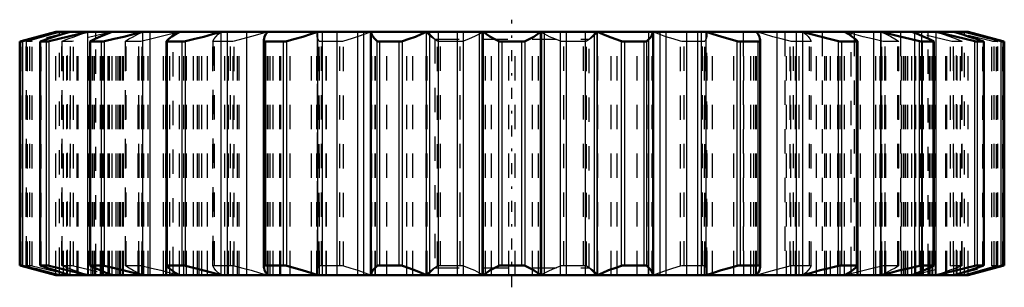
# Model space of a CAD drawing. Header units: millimetres. Extents: x -1 to 137, y -1 to 93.
# Tile 5 of 6: x 22 to 63, y 82 to 93. Entities that reach past the tile are written whole.
import ezdxf

# ---------------------------------------------------------------- set-up
doc = ezdxf.new("R2010")
doc.units = ezdxf.units.MM
doc.linetypes.add('Center', pattern=[1.5, 0.45, -0.5, 0.05, -0.5])
doc.linetypes.add('Dashed', pattern=[2, 1, -1])
for name, color, linetype, lineweight in [('AM_4', 3, 'Continuous', 25), ('center', 4, 'Center', 25), ('hidden', 3, 'Dashed', 25), ('vis', 1, 'Continuous', 50)]:
    doc.layers.add(name, color=color, linetype=linetype, lineweight=lineweight)

# ---------------------------------------------------------------- blocks, each defined once
blk = doc.blocks.new('6_GEAHB1_5_25_10_A_6_35_b_0_in_GEAHB1_5_25_10_A_6_35_900')
at = {"layer": 'AM_4'}
for p, q in [((23.746, 92.562), (23.746, 92.699)), ((24.077, 92.665), (24.077, 92.699)), ((24.915, 82.699), (24.915, 92.699)), ((25.242, 92.418), (25.242, 92.699)), ((27.179, 82.699), (27.179, 92.699)), ((27.483, 82.699), (27.483, 92.699)), ((28.417, 92.536), (28.417, 92.699)), ((30.397, 82.699), (30.397, 92.699)), ((30.658, 82.699), (30.658, 92.699)), ((31.448, 82.699), (31.448, 92.699)), ((34.365, 82.699), (34.365, 92.699)), ((34.567, 82.699), (34.567, 92.699)), ((35.164, 82.699), (35.164, 92.699)), ((36.017, 82.699), (36.017, 92.699)), ((36.256, 82.699), (36.256, 92.699)), ((36.554, 82.699), (36.554, 92.699)), ((38.835, 82.699), (38.835, 92.699)), ((38.965, 82.699), (38.965, 92.699)), ((39.332, 82.699), (39.332, 92.699)), ((40.105, 82.699), (40.105, 92.699)), ((40.361, 82.699), (40.361, 92.699)), ((41.008, 82.699), (41.008, 92.699)), ((41.121, 82.699), (41.121, 92.699)), ((41.171, 82.699), (41.171, 92.699)), ((43.526, 82.699), (43.526, 92.699)), ((43.575, 82.699), (43.575, 92.699)), ((43.689, 82.699), (43.689, 92.699)), ((44.335, 82.699), (44.335, 92.699)), ((44.591, 82.699), (44.591, 92.699)), ((45.365, 82.699), (45.365, 92.699)), ((45.732, 82.699), (45.732, 92.699)), ((45.862, 82.699), (45.862, 92.699)), ((48.142, 82.699), (48.142, 92.699)), ((48.44, 82.699), (48.44, 92.699)), ((48.68, 82.699), (48.68, 92.699)), ((49.532, 82.699), (49.532, 92.699)), ((50.13, 82.699), (50.13, 92.699)), ((50.332, 82.699), (50.332, 92.699)), ((53.248, 82.699), (53.248, 92.699)), ((54.039, 82.699), (54.039, 92.699)), ((54.3, 82.699), (54.3, 92.699)), ((56.28, 92.536), (56.28, 92.699)), ((57.214, 82.699), (57.214, 92.699)), ((57.517, 82.699), (57.517, 92.699)), ((59.454, 92.418), (59.454, 92.699)), ((59.782, 82.699), (59.782, 92.699)), ((60.62, 92.665), (60.62, 92.699)), ((60.95, 92.562), (60.95, 92.699)), ((22.117, 83.101), (22.117, 92.297)), ((22.168, 83.101), (22.168, 92.297)), ((22.248, 83.082), (22.248, 92.316)), ((22.967, 83.101), (22.967, 92.297)), ((23.22, 83.101), (23.22, 92.297)), ((23.328, 83.082), (23.328, 92.316)), ((25.035, 83.101), (25.035, 92.297)), ((25.474, 83.101), (25.474, 92.297)), ((25.602, 83.082), (25.602, 92.316)), ((28.19, 83.101), (28.19, 92.297)), ((28.788, 83.101), (28.788, 92.297)), ((28.929, 83.082), (28.929, 92.316)), ((32.161, 83.082), (32.161, 92.316)), ((32.236, 83.101), (32.236, 92.297)), ((32.954, 83.101), (32.954, 92.297)), ((33.099, 83.082), (33.099, 92.316)), ((36.813, 83.082), (36.813, 92.316)), ((36.916, 83.101), (36.916, 92.297)), ((37.71, 83.101), (37.71, 92.297)), ((37.85, 83.082), (37.85, 92.316)), ((41.813, 83.082), (41.813, 92.316)), ((41.938, 83.101), (41.938, 92.297)), ((42.758, 83.101), (42.758, 92.297)), ((42.884, 83.082), (42.884, 92.316)), ((46.847, 83.082), (46.847, 92.316)), ((46.986, 83.101), (46.986, 92.297)), ((47.78, 83.101), (47.78, 92.297)), ((47.884, 83.082), (47.884, 92.316)), ((51.598, 83.082), (51.598, 92.316)), ((51.743, 83.101), (51.743, 92.297)), ((52.461, 83.101), (52.461, 92.297)), ((52.536, 83.082), (52.536, 92.316)), ((55.768, 83.082), (55.768, 92.316)), ((55.909, 83.101), (55.909, 92.297)), ((56.506, 83.101), (56.506, 92.297)), ((59.094, 83.082), (59.094, 92.316)), ((59.223, 83.101), (59.223, 92.297)), ((59.662, 83.101), (59.662, 92.297)), ((61.369, 83.082), (61.369, 92.316)), ((61.477, 83.101), (61.477, 92.297)), ((61.73, 83.101), (61.73, 92.297)), ((62.448, 83.082), (62.448, 92.316)), ((62.528, 83.101), (62.528, 92.297)), ((62.58, 83.101), (62.58, 92.297)), ((25.242, 82.699), (25.242, 82.98)), ((59.454, 82.699), (59.454, 82.98)), ((23.746, 82.699), (23.746, 82.836)), ((24.077, 82.699), (24.077, 82.733)), ((28.417, 82.699), (28.417, 82.862)), ((56.28, 82.699), (56.28, 82.862)), ((60.62, 82.699), (60.62, 82.733)), ((60.95, 82.699), (60.95, 82.836))]:
    blk.add_line(p, q, dxfattribs=at)
at = {"layer": 'center'}
blk.add_line((42.348, 82.199), (42.348, 93.199), dxfattribs=at)
at = {"layer": 'hidden'}
for p, q in [((22.432, 92.316), (23.746, 92.699)), ((24.187, 92.699), (22.633, 92.316)), ((23.598, 82.699), (23.598, 92.699)), ((23.923, 82.699), (23.923, 92.699)), ((24.059, 82.699), (24.059, 92.699)), ((24.077, 82.733), (24.077, 92.665)), ((24.187, 82.699), (24.187, 92.699)), ((25.918, 92.699), (24.323, 92.316)), ((24.484, 82.699), (24.484, 92.699)), ((24.519, 82.699), (24.519, 92.699)), ((24.947, 82.699), (24.947, 92.699)), ((25.053, 82.699), (25.053, 92.699)), ((25.116, 82.699), (25.116, 92.699)), ((25.191, 82.699), (25.191, 92.699)), ((25.432, 82.699), (25.432, 92.699)), ((25.499, 82.699), (25.499, 92.699)), ((25.515, 82.699), (25.515, 92.699)), ((25.517, 82.699), (25.517, 92.699)), ((25.556, 82.699), (25.556, 92.699)), ((25.749, 82.699), (25.749, 92.699)), ((25.797, 82.699), (25.797, 92.699)), ((25.811, 82.699), (25.811, 92.699)), ((25.918, 82.699), (25.918, 92.699)), ((26.078, 82.699), (26.078, 92.699)), ((26.168, 82.699), (26.168, 92.699)), ((26.236, 82.699), (26.236, 92.699)), ((26.26, 82.699), (26.26, 92.699)), ((26.261, 82.699), (26.261, 92.699)), ((26.34, 82.699), (26.34, 92.699)), ((26.378, 82.699), (26.378, 92.699)), ((26.98, 82.699), (26.98, 92.699)), ((27.025, 82.699), (27.025, 92.699)), ((27.135, 82.699), (27.135, 92.699)), ((27.209, 82.699), (27.209, 92.699)), ((27.22, 82.699), (27.22, 92.699)), ((27.4, 82.699), (27.4, 92.699)), ((28.032, 82.699), (28.032, 92.699)), ((28.124, 82.699), (28.124, 92.699)), ((28.17, 82.699), (28.17, 92.699)), ((28.29, 82.699), (28.29, 92.699)), ((28.68, 82.699), (28.68, 92.699)), ((28.868, 82.699), (28.868, 92.699)), ((28.965, 82.699), (28.965, 92.699)), ((29.264, 82.699), (29.264, 92.699)), ((29.428, 82.699), (29.428, 92.699)), ((29.493, 82.699), (29.493, 92.699)), ((29.604, 82.699), (29.604, 92.699)), ((29.834, 82.699), (29.834, 92.699)), ((30.549, 82.699), (30.549, 92.699)), ((30.703, 82.699), (30.703, 92.699)), ((30.891, 82.699), (30.891, 92.699)), ((31.065, 82.699), (31.065, 92.699)), ((31.132, 82.699), (31.132, 92.699)), ((32.302, 82.699), (32.302, 92.699)), ((32.325, 82.699), (32.325, 92.699)), ((32.416, 82.699), (32.416, 92.699)), ((32.534, 82.699), (32.534, 92.699)), ((32.535, 82.699), (32.535, 92.699)), ((32.814, 82.699), (32.814, 92.699)), ((32.848, 82.699), (32.848, 92.699)), ((33.234, 82.699), (33.234, 92.699)), ((34.106, 82.699), (34.106, 92.699)), ((34.332, 82.699), (34.332, 92.699)), ((34.439, 82.699), (34.439, 92.699)), ((34.714, 82.699), (34.714, 92.699)), ((34.726, 82.699), (34.726, 92.699)), ((36.588, 82.699), (36.588, 92.699)), ((36.721, 82.699), (36.721, 92.699)), ((36.735, 82.699), (36.735, 92.699)), ((36.735, 82.699), (36.735, 92.699)), ((37.208, 82.699), (37.208, 92.699)), ((38.027, 82.699), (38.027, 92.699)), ((38.277, 82.699), (38.277, 92.699)), ((38.819, 92.699), (38.819, 82.699)), ((38.827, 82.699), (38.827, 92.699)), ((38.843, 82.699), (38.843, 92.699)), ((38.86, 82.699), (38.86, 92.699)), ((38.873, 92.699), (39.173, 92.399)), ((41.262, 82.699), (41.262, 92.699)), ((41.504, 82.699), (41.504, 92.699)), ((42.219, 82.699), (42.219, 92.699)), ((42.477, 82.699), (42.477, 92.699)), ((43.193, 82.699), (43.193, 92.699)), ((43.435, 82.699), (43.435, 92.699)), ((45.523, 92.399), (45.823, 92.699)), ((45.836, 92.699), (45.836, 82.699)), ((45.853, 82.699), (45.853, 92.699)), ((45.87, 82.699), (45.87, 92.699)), ((45.877, 82.699), (45.877, 92.699)), ((46.42, 82.699), (46.42, 92.699)), ((46.67, 82.699), (46.67, 92.699)), ((47.489, 82.699), (47.489, 92.699)), ((47.961, 92.699), (47.961, 82.699)), ((47.962, 82.699), (47.962, 92.699)), ((47.975, 82.699), (47.975, 92.699)), ((48.109, 82.699), (48.109, 92.699)), ((49.971, 92.699), (49.971, 82.699)), ((49.982, 82.699), (49.982, 92.699)), ((50.257, 82.699), (50.257, 92.699)), ((50.365, 82.699), (50.365, 92.699)), ((50.591, 82.699), (50.591, 92.699)), ((51.462, 82.699), (51.462, 92.699)), ((51.849, 92.699), (51.849, 82.699)), ((51.882, 82.699), (51.882, 92.699)), ((52.162, 82.699), (52.162, 92.699)), ((52.163, 82.699), (52.163, 92.699)), ((52.281, 82.699), (52.281, 92.699)), ((52.371, 82.699), (52.371, 92.699)), ((52.395, 82.699), (52.395, 92.699)), ((53.565, 92.699), (53.565, 82.699)), ((53.632, 82.699), (53.632, 92.699)), ((53.806, 82.699), (53.806, 92.699)), ((53.994, 82.699), (53.994, 92.699)), ((54.147, 82.699), (54.147, 92.699)), ((54.863, 82.699), (54.863, 92.699)), ((55.092, 92.699), (55.092, 82.699)), ((55.203, 82.699), (55.203, 92.699)), ((55.268, 82.699), (55.268, 92.699)), ((55.433, 82.699), (55.433, 92.699)), ((55.732, 82.699), (55.732, 92.699)), ((55.828, 82.699), (55.828, 92.699)), ((56.016, 82.699), (56.016, 92.699)), ((56.407, 92.699), (56.407, 82.699)), ((56.527, 82.699), (56.527, 92.699)), ((56.572, 82.699), (56.572, 92.699)), ((56.665, 82.699), (56.665, 92.699)), ((57.296, 82.699), (57.296, 92.699)), ((57.477, 82.699), (57.477, 92.699)), ((57.488, 92.699), (57.488, 82.699)), ((57.562, 82.699), (57.562, 92.699)), ((57.672, 82.699), (57.672, 92.699)), ((57.717, 82.699), (57.717, 92.699)), ((58.319, 92.699), (58.319, 82.699)), ((58.357, 82.699), (58.357, 92.699)), ((58.436, 82.699), (58.436, 92.699)), ((58.437, 82.699), (58.437, 92.699)), ((58.461, 82.699), (58.461, 92.699)), ((58.529, 82.699), (58.529, 92.699)), ((58.619, 82.699), (58.619, 92.699)), ((60.374, 92.316), (58.779, 92.699)), ((58.779, 82.699), (58.779, 92.699)), ((58.885, 92.699), (58.885, 82.699)), ((58.9, 82.699), (58.9, 92.699)), ((58.948, 82.699), (58.948, 92.699)), ((59.141, 82.699), (59.141, 92.699)), ((59.18, 92.699), (59.18, 82.699)), ((59.181, 82.699), (59.181, 92.699)), ((59.198, 82.699), (59.198, 92.699)), ((59.264, 82.699), (59.264, 92.699)), ((59.506, 82.699), (59.506, 92.699)), ((59.581, 82.699), (59.581, 92.699)), ((59.643, 82.699), (59.643, 92.699)), ((59.749, 82.699), (59.749, 92.699)), ((60.178, 82.699), (60.178, 92.699)), ((60.213, 82.699), (60.213, 92.699)), ((62.064, 92.316), (60.509, 92.699)), ((60.509, 82.699), (60.509, 92.699)), ((60.62, 82.733), (60.62, 92.665)), ((60.637, 82.699), (60.637, 92.699)), ((60.774, 82.699), (60.774, 92.699)), ((60.95, 92.699), (62.265, 92.316)), ((61.098, 82.699), (61.098, 92.699)), ((22.181, 83.082), (22.181, 92.316)), ((22.384, 92.297), (22.382, 92.298)), ((22.382, 92.298), (22.382, 83.1)), ((22.538, 92.297), (22.384, 92.297)), ((22.384, 83.101), (22.384, 92.297)), ((22.432, 83.082), (22.432, 92.316)), ((22.538, 83.101), (22.538, 92.297)), ((22.633, 83.082), (22.633, 92.316)), ((22.997, 83.082), (22.997, 92.316)), ((23.746, 82.836), (23.746, 92.562)), ((23.842, 92.301), (23.842, 83.097)), ((24.204, 92.297), (23.855, 92.297)), ((23.855, 83.101), (23.855, 92.297)), ((23.867, 83.082), (23.867, 92.316)), ((24.204, 83.101), (24.204, 92.297)), ((24.323, 83.082), (24.323, 92.316)), ((25.029, 83.082), (25.029, 92.316)), ((25.242, 82.98), (25.242, 92.418)), ((26.455, 92.306), (26.463, 92.316)), ((26.455, 92.306), (26.455, 83.092)), ((26.463, 83.082), (26.463, 92.316)), ((27.01, 92.297), (26.487, 92.297)), ((26.487, 83.101), (26.487, 92.297)), ((27.01, 83.101), (27.01, 92.297)), ((27.146, 83.082), (27.146, 92.316)), ((28.148, 83.082), (28.148, 92.316)), ((28.417, 82.862), (28.417, 92.536)), ((30.057, 92.313), (30.058, 92.316)), ((30.057, 92.313), (30.057, 83.085)), ((30.058, 83.082), (30.058, 92.316)), ((30.78, 92.297), (30.116, 92.297)), ((30.116, 83.101), (30.116, 92.297)), ((30.78, 83.101), (30.78, 92.297)), ((30.924, 83.082), (30.924, 92.316)), ((34.339, 92.559), (34.339, 82.839)), ((34.424, 83.082), (34.424, 92.316)), ((35.276, 92.297), (34.514, 92.297)), ((34.514, 83.101), (34.514, 92.297)), ((35.276, 83.101), (35.276, 92.297)), ((35.42, 83.082), (35.42, 92.316)), ((39.173, 92.399), (39.173, 82.999)), ((39.173, 92.399), (45.523, 92.399)), ((39.289, 83.082), (39.289, 92.316)), ((40.217, 92.297), (39.404, 92.297)), ((39.404, 83.101), (39.404, 92.297)), ((40.217, 83.101), (40.217, 92.297)), ((40.351, 83.082), (40.351, 92.316)), ((44.346, 83.082), (44.346, 92.316)), ((44.479, 83.101), (44.479, 92.297)), ((45.292, 92.297), (44.479, 92.297)), ((45.292, 83.101), (45.292, 92.297)), ((45.408, 83.082), (45.408, 92.316)), ((45.523, 82.999), (45.523, 92.399)), ((49.277, 83.082), (49.277, 92.316)), ((49.42, 83.101), (49.42, 92.297)), ((50.182, 92.297), (49.42, 92.297)), ((50.182, 83.101), (50.182, 92.297)), ((50.272, 83.082), (50.272, 92.316)), ((50.357, 82.839), (50.357, 92.559)), ((53.773, 83.082), (53.773, 92.316)), ((53.917, 83.101), (53.917, 92.297)), ((54.58, 92.297), (53.917, 92.297)), ((54.58, 83.101), (54.58, 92.297)), ((54.639, 92.316), (54.64, 92.313)), ((54.639, 83.082), (54.639, 92.316)), ((54.64, 83.085), (54.64, 92.313)), ((56.28, 82.862), (56.28, 92.536)), ((56.548, 83.082), (56.548, 92.316)), ((57.551, 83.082), (57.551, 92.316)), ((57.687, 83.101), (57.687, 92.297)), ((58.209, 92.297), (57.687, 92.297)), ((58.209, 83.101), (58.209, 92.297)), ((58.233, 83.082), (58.233, 92.316)), ((58.242, 83.092), (58.242, 92.306)), ((59.454, 82.98), (59.454, 92.418)), ((59.668, 83.082), (59.668, 92.316)), ((60.374, 83.082), (60.374, 92.316)), ((60.493, 83.101), (60.493, 92.297)), ((60.842, 92.297), (60.493, 92.297)), ((60.83, 83.082), (60.83, 92.316)), ((60.842, 83.101), (60.842, 92.297)), ((60.855, 83.097), (60.855, 92.301)), ((60.95, 82.836), (60.95, 92.562)), ((61.7, 83.082), (61.7, 92.316)), ((62.064, 83.082), (62.064, 92.316)), ((62.159, 83.101), (62.159, 92.297)), ((62.312, 92.297), (62.159, 92.297)), ((62.265, 83.082), (62.265, 92.316)), ((62.314, 92.298), (62.312, 92.297)), ((62.312, 83.101), (62.312, 92.297)), ((62.314, 83.1), (62.314, 92.298)), ((62.515, 83.082), (62.515, 92.316)), ((22.382, 83.101), (22.384, 83.101)), ((22.384, 83.101), (22.538, 83.101)), ((23.746, 82.699), (22.432, 83.082)), ((22.633, 83.082), (24.187, 82.699)), ((23.855, 83.101), (24.204, 83.101)), ((24.323, 83.082), (25.918, 82.699)), ((26.487, 83.101), (27.01, 83.101)), ((30.058, 83.082), (30.057, 83.085)), ((30.116, 83.101), (30.78, 83.101)), ((34.514, 83.101), (35.276, 83.101)), ((39.173, 82.999), (38.873, 82.699)), ((39.173, 82.999), (45.523, 82.999)), ((39.404, 83.101), (40.217, 83.101)), ((44.479, 83.101), (45.292, 83.101)), ((45.823, 82.699), (45.523, 82.999)), ((49.42, 83.101), (50.182, 83.101)), ((53.917, 83.101), (54.58, 83.101)), ((54.64, 83.085), (54.639, 83.082)), ((57.687, 83.101), (58.209, 83.101)), ((58.242, 83.092), (58.233, 83.082)), ((58.779, 82.699), (60.374, 83.082)), ((60.493, 83.101), (60.842, 83.101)), ((60.509, 82.699), (62.064, 83.082)), ((62.265, 83.082), (60.95, 82.699)), ((62.159, 83.101), (62.312, 83.101)), ((62.312, 83.101), (62.314, 83.101))]:
    blk.add_line(p, q, dxfattribs=at)
for points in [[(23.867, 92.316), (24.098, 92.407), (24.349, 92.501), (24.623, 92.599), (24.915, 92.699)], [(26.463, 92.316), (26.607, 92.407), (26.773, 92.501), (26.965, 92.599), (27.179, 92.699)], [(28.68, 92.699), (28.312, 92.601), (27.934, 92.504), (27.543, 92.409), (27.146, 92.316)], [(30.058, 92.316), (30.104, 92.407), (30.176, 92.501), (30.274, 92.599), (30.397, 92.699)], [(32.302, 92.699), (31.98, 92.601), (31.645, 92.504), (31.29, 92.409), (30.924, 92.316)], [(34.339, 92.559), (34.341, 92.599), (34.365, 92.699)], [(36.554, 92.699), (36.301, 92.601), (36.028, 92.504), (35.733, 92.409), (35.42, 92.316)], [(39.289, 92.316), (39.14, 92.407), (39.014, 92.501), (38.912, 92.599), (38.835, 92.699)], [(41.171, 92.699), (41.001, 92.601), (40.809, 92.504), (40.591, 92.409), (40.351, 92.316)], [(44.346, 92.316), (44.109, 92.407), (43.894, 92.501), (43.698, 92.599), (43.526, 92.699)], [(45.862, 92.699), (45.786, 92.601), (45.686, 92.504), (45.559, 92.409), (45.408, 92.316)], [(49.277, 92.316), (48.969, 92.407), (48.677, 92.501), (48.4, 92.599), (48.142, 92.699)], [(50.332, 92.699), (50.355, 92.601), (50.357, 92.559)], [(53.773, 92.316), (53.412, 92.407), (53.063, 92.501), (52.721, 92.599), (52.395, 92.699)], [(54.3, 92.699), (54.421, 92.601), (54.518, 92.504), (54.591, 92.409), (54.639, 92.316)], [(57.551, 92.316), (57.16, 92.407), (56.775, 92.501), (56.391, 92.599), (56.016, 92.699)], [(57.517, 92.699), (57.728, 92.601), (57.918, 92.504), (58.087, 92.409), (58.233, 92.316)], [(59.782, 92.699), (60.069, 92.601), (60.339, 92.504), (60.595, 92.409), (60.83, 92.316)], [(22.382, 92.298), (22.384, 92.299), (22.399, 92.305), (22.432, 92.316)], [(22.633, 92.316), (22.589, 92.306), (22.556, 92.299), (22.538, 92.297)], [(23.842, 92.301), (23.846, 92.305), (23.867, 92.316)], [(23.855, 92.297), (23.842, 92.299), (23.842, 92.301)], [(24.323, 92.316), (24.275, 92.306), (24.233, 92.299), (24.204, 92.297)], [(26.487, 92.297), (26.464, 92.299), (26.455, 92.305), (26.455, 92.306)], [(27.146, 92.316), (27.096, 92.306), (27.048, 92.299), (27.01, 92.297)], [(30.116, 92.297), (30.083, 92.299), (30.062, 92.305), (30.057, 92.313)], [(30.924, 92.316), (30.875, 92.306), (30.825, 92.299), (30.78, 92.297)], [(34.424, 92.316), (34.371, 92.407), (34.344, 92.501), (34.339, 92.559)], [(34.514, 92.297), (34.473, 92.299), (34.442, 92.305), (34.424, 92.316)], [(35.42, 92.316), (35.376, 92.306), (35.325, 92.299), (35.276, 92.297)], [(39.404, 92.297), (39.358, 92.299), (39.318, 92.305), (39.289, 92.316)], [(40.351, 92.316), (40.314, 92.306), (40.267, 92.299), (40.217, 92.297)], [(44.479, 92.297), (44.43, 92.299), (44.385, 92.305), (44.346, 92.316)], [(45.408, 92.316), (45.38, 92.306), (45.34, 92.299), (45.292, 92.297)], [(49.42, 92.297), (49.372, 92.299), (49.324, 92.305), (49.277, 92.316)], [(50.272, 92.316), (50.256, 92.306), (50.225, 92.299), (50.182, 92.297)], [(50.357, 92.559), (50.353, 92.504), (50.326, 92.409), (50.272, 92.316)], [(53.917, 92.297), (53.873, 92.299), (53.824, 92.305), (53.773, 92.316)], [(54.64, 92.313), (54.635, 92.306), (54.614, 92.299), (54.58, 92.297)], [(57.687, 92.297), (57.649, 92.299), (57.604, 92.305), (57.551, 92.316)], [(58.242, 92.306), (58.233, 92.299), (58.209, 92.297)], [(58.233, 92.316), (58.242, 92.306), (58.242, 92.306)], [(60.493, 92.297), (60.464, 92.299), (60.425, 92.305), (60.374, 92.316)], [(60.83, 92.316), (60.85, 92.306), (60.855, 92.301)], [(60.855, 92.301), (60.854, 92.299), (60.842, 92.297)], [(62.159, 92.297), (62.141, 92.299), (62.11, 92.305), (62.064, 92.316)], [(62.265, 92.316), (62.296, 92.306), (62.312, 92.299), (62.314, 92.298)], [(22.432, 83.082), (22.401, 83.092), (22.384, 83.099), (22.382, 83.101)], [(22.538, 83.101), (22.556, 83.099), (22.587, 83.093), (22.633, 83.082)], [(23.842, 83.098), (23.842, 83.099), (23.855, 83.101)], [(23.867, 83.082), (23.847, 83.092), (23.842, 83.098)], [(24.915, 82.699), (24.627, 82.798), (24.357, 82.894), (24.102, 82.99), (23.867, 83.082)], [(24.204, 83.101), (24.232, 83.099), (24.272, 83.093), (24.323, 83.082)], [(26.455, 83.092), (26.463, 83.099), (26.487, 83.101)], [(26.463, 83.082), (26.455, 83.092), (26.455, 83.092)], [(27.179, 82.699), (26.968, 82.798), (26.779, 82.894), (26.609, 82.99), (26.463, 83.082)], [(27.01, 83.101), (27.047, 83.099), (27.093, 83.093), (27.146, 83.082)], [(27.146, 83.082), (27.537, 82.991), (27.922, 82.897), (28.306, 82.799), (28.68, 82.699)], [(30.057, 83.085), (30.062, 83.092), (30.082, 83.099), (30.116, 83.101)], [(30.397, 82.699), (30.276, 82.798), (30.179, 82.894), (30.105, 82.99), (30.058, 83.082)], [(30.78, 83.101), (30.824, 83.099), (30.872, 83.093), (30.924, 83.082)], [(30.924, 83.082), (31.285, 82.991), (31.634, 82.897), (31.975, 82.799), (32.302, 82.699)], [(34.339, 82.84), (34.343, 82.894), (34.371, 82.99), (34.424, 83.082)], [(34.424, 83.082), (34.441, 83.092), (34.472, 83.099), (34.514, 83.101)], [(35.276, 83.101), (35.324, 83.099), (35.373, 83.093), (35.42, 83.082)], [(35.42, 83.082), (35.728, 82.991), (36.019, 82.897), (36.297, 82.799), (36.554, 82.699)], [(38.835, 82.699), (38.911, 82.798), (39.011, 82.894), (39.137, 82.99), (39.289, 83.082)], [(39.289, 83.082), (39.316, 83.092), (39.357, 83.099), (39.404, 83.101)], [(40.217, 83.101), (40.266, 83.099), (40.311, 83.093), (40.351, 83.082)], [(40.351, 83.082), (40.587, 82.991), (40.802, 82.897), (40.998, 82.799), (41.171, 82.699)], [(43.526, 82.699), (43.696, 82.798), (43.888, 82.894), (44.106, 82.99), (44.346, 83.082)], [(44.346, 83.082), (44.383, 83.092), (44.429, 83.099), (44.479, 83.101)], [(45.292, 83.101), (45.339, 83.099), (45.378, 83.093), (45.408, 83.082)], [(45.408, 83.082), (45.557, 82.991), (45.682, 82.897), (45.785, 82.799), (45.862, 82.699)], [(48.142, 82.699), (48.396, 82.798), (48.668, 82.894), (48.964, 82.99), (49.277, 83.082)], [(49.277, 83.082), (49.321, 83.092), (49.371, 83.099), (49.42, 83.101)], [(50.182, 83.101), (50.224, 83.099), (50.255, 83.093), (50.272, 83.082)], [(50.272, 83.082), (50.325, 82.991), (50.353, 82.897), (50.357, 82.84)], [(52.395, 82.699), (52.716, 82.798), (53.052, 82.894), (53.406, 82.99), (53.773, 83.082)], [(53.773, 83.082), (53.821, 83.092), (53.872, 83.099), (53.917, 83.101)], [(54.639, 83.082), (54.592, 82.991), (54.52, 82.897), (54.423, 82.799), (54.3, 82.699)], [(54.58, 83.101), (54.614, 83.099), (54.634, 83.093), (54.64, 83.085)], [(56.016, 82.699), (56.385, 82.798), (56.763, 82.894), (57.154, 82.99), (57.551, 83.082)], [(58.233, 83.082), (58.09, 82.991), (57.923, 82.897), (57.731, 82.799), (57.517, 82.699)], [(57.551, 83.082), (57.601, 83.092), (57.648, 83.099), (57.687, 83.101)], [(58.209, 83.101), (58.233, 83.099), (58.242, 83.093), (58.242, 83.092)], [(60.83, 83.082), (60.598, 82.991), (60.347, 82.897), (60.074, 82.799), (59.782, 82.699)], [(60.374, 83.082), (60.422, 83.092), (60.464, 83.099), (60.493, 83.101)], [(60.855, 83.098), (60.851, 83.093), (60.83, 83.082)], [(60.842, 83.101), (60.854, 83.099), (60.855, 83.098)], [(62.064, 83.082), (62.107, 83.092), (62.14, 83.099), (62.159, 83.101)], [(62.314, 83.101), (62.313, 83.099), (62.297, 83.093), (62.265, 83.082)], [(34.365, 82.699), (34.342, 82.798), (34.339, 82.84)], [(50.357, 82.84), (50.355, 82.799), (50.332, 82.699)]]:
    blk.add_lwpolyline(points, dxfattribs=at)
at = {"layer": 'vis'}
for p, q in [((23.598, 92.699), (22.181, 92.316)), ((22.248, 92.316), (23.746, 92.699)), ((23.328, 92.316), (24.915, 92.699)), ((61.098, 92.699), (23.598, 92.699)), ((36.553, 92.699), (36.553, 82.699)), ((48.143, 82.699), (48.143, 92.699)), ((59.782, 92.699), (61.369, 92.316)), ((60.95, 92.699), (62.448, 92.316)), ((62.515, 92.316), (61.098, 92.699)), ((22.117, 92.297), (22.117, 83.101)), ((22.117, 92.297), (22.168, 92.297)), ((22.96, 92.299), (22.96, 83.099)), ((22.96, 92.299), (22.967, 92.297)), ((22.967, 92.297), (23.22, 92.297)), ((25.013, 92.303), (25.013, 83.095)), ((25.035, 92.297), (25.474, 92.297)), ((28.148, 92.316), (28.145, 92.309)), ((28.145, 92.31), (28.145, 83.089)), ((28.19, 92.297), (28.788, 92.297)), ((32.156, 92.373), (32.156, 83.026)), ((32.156, 92.372), (32.161, 92.316)), ((32.236, 92.297), (32.954, 92.297)), ((36.916, 92.297), (37.71, 92.297)), ((41.938, 92.297), (42.758, 92.297)), ((46.986, 92.297), (47.78, 92.297)), ((51.743, 92.297), (52.461, 92.297)), ((52.536, 92.316), (52.541, 92.372)), ((52.541, 83.026), (52.541, 92.373)), ((55.909, 92.297), (56.506, 92.297)), ((56.551, 92.309), (56.548, 92.316)), ((56.551, 83.089), (56.551, 92.31)), ((59.223, 92.297), (59.662, 92.297)), ((59.684, 83.095), (59.684, 92.303)), ((61.477, 92.297), (61.73, 92.297)), ((61.73, 92.297), (61.736, 92.299)), ((61.736, 83.099), (61.736, 92.299)), ((62.528, 92.297), (62.58, 92.297)), ((62.58, 83.101), (62.58, 92.297)), ((22.168, 83.101), (22.117, 83.101)), ((22.181, 83.082), (23.598, 82.699)), ((23.746, 82.699), (22.248, 83.082)), ((22.967, 83.101), (22.96, 83.099)), ((23.22, 83.101), (22.967, 83.101)), ((24.915, 82.699), (23.328, 83.082)), ((25.474, 83.101), (25.035, 83.101)), ((28.145, 83.089), (28.148, 83.082)), ((28.788, 83.101), (28.19, 83.101)), ((32.161, 83.082), (32.156, 83.026)), ((32.954, 83.101), (32.236, 83.101)), ((37.71, 83.101), (36.916, 83.101)), ((42.758, 83.101), (41.938, 83.101)), ((47.78, 83.101), (46.986, 83.101)), ((52.461, 83.101), (51.743, 83.101)), ((52.541, 83.026), (52.536, 83.082)), ((56.506, 83.101), (55.909, 83.101)), ((56.548, 83.082), (56.551, 83.089)), ((59.662, 83.101), (59.223, 83.101)), ((61.369, 83.082), (59.782, 82.699)), ((62.448, 83.082), (60.95, 82.699)), ((61.098, 82.699), (62.515, 83.082)), ((61.73, 83.101), (61.477, 83.101)), ((61.736, 83.099), (61.73, 83.101)), ((62.58, 83.101), (62.528, 83.101)), ((61.098, 82.699), (23.598, 82.699))]:
    blk.add_line(p, q, dxfattribs=at)
for points in [[(24.187, 92.699), (23.868, 92.601), (23.564, 92.504), (23.271, 92.409), (22.997, 92.316)], [(25.918, 92.699), (25.666, 92.601), (25.435, 92.504), (25.221, 92.409), (25.029, 92.316)], [(25.602, 92.316), (25.999, 92.407), (26.393, 92.501), (26.789, 92.599), (27.179, 92.699)], [(28.68, 92.699), (28.513, 92.601), (28.369, 92.504), (28.246, 92.409), (28.148, 92.316)], [(28.929, 92.316), (29.308, 92.407), (29.678, 92.501), (30.043, 92.599), (30.397, 92.699)], [(32.302, 92.699), (32.229, 92.601), (32.181, 92.504), (32.158, 92.409), (32.156, 92.372)], [(33.099, 92.316), (33.436, 92.407), (33.759, 92.501), (34.071, 92.599), (34.365, 92.699)], [(36.554, 92.699), (36.581, 92.601), (36.632, 92.504), (36.71, 92.409), (36.813, 92.316)], [(37.85, 92.316), (38.124, 92.407), (38.379, 92.501), (38.618, 92.599), (38.835, 92.699)], [(41.171, 92.699), (41.295, 92.601), (41.442, 92.504), (41.616, 92.409), (41.813, 92.316)], [(42.884, 92.316), (43.078, 92.407), (43.249, 92.501), (43.4, 92.599), (43.526, 92.699)], [(45.862, 92.699), (46.075, 92.601), (46.309, 92.504), (46.568, 92.409), (46.847, 92.316)], [(47.884, 92.316), (47.986, 92.407), (48.063, 92.501), (48.115, 92.599), (48.142, 92.699)], [(50.332, 92.699), (50.621, 92.601), (50.928, 92.504), (51.255, 92.409), (51.598, 92.316)], [(52.541, 92.372), (52.539, 92.407), (52.517, 92.501), (52.469, 92.599), (52.395, 92.699)], [(54.3, 92.699), (54.648, 92.601), (55.007, 92.504), (55.383, 92.409), (55.768, 92.316)], [(56.548, 92.316), (56.452, 92.407), (56.332, 92.501), (56.186, 92.599), (56.016, 92.699)], [(57.517, 92.699), (57.901, 92.601), (58.291, 92.504), (58.691, 92.409), (59.094, 92.316)], [(59.668, 92.316), (59.479, 92.407), (59.269, 92.501), (59.034, 92.599), (58.779, 92.699)], [(61.7, 92.316), (61.43, 92.407), (61.142, 92.501), (60.834, 92.599), (60.509, 92.699)], [(22.181, 92.316), (22.145, 92.306), (22.123, 92.299), (22.117, 92.297)], [(22.168, 92.297), (22.18, 92.299), (22.206, 92.305), (22.248, 92.316)], [(22.997, 92.316), (22.971, 92.306), (22.96, 92.299), (22.96, 92.299)], [(23.22, 92.297), (23.243, 92.299), (23.279, 92.305), (23.328, 92.316)], [(25.029, 92.316), (25.014, 92.306), (25.013, 92.303)], [(25.013, 92.303), (25.016, 92.299), (25.035, 92.297)], [(25.474, 92.297), (25.507, 92.299), (25.55, 92.305), (25.602, 92.316)], [(28.145, 92.309), (28.146, 92.306), (28.161, 92.299), (28.19, 92.297)], [(28.788, 92.297), (28.829, 92.299), (28.876, 92.305), (28.929, 92.316)], [(32.161, 92.316), (32.171, 92.306), (32.197, 92.299), (32.236, 92.297)], [(32.954, 92.297), (33, 92.299), (33.049, 92.305), (33.099, 92.316)], [(36.813, 92.316), (36.835, 92.306), (36.871, 92.299), (36.916, 92.297)], [(37.71, 92.297), (37.759, 92.299), (37.806, 92.305), (37.85, 92.316)], [(41.813, 92.316), (41.845, 92.306), (41.889, 92.299), (41.938, 92.297)], [(42.758, 92.297), (42.806, 92.299), (42.849, 92.305), (42.884, 92.316)], [(46.847, 92.316), (46.888, 92.306), (46.936, 92.299), (46.986, 92.297)], [(47.78, 92.297), (47.825, 92.299), (47.86, 92.305), (47.884, 92.316)], [(51.598, 92.316), (51.644, 92.306), (51.695, 92.299), (51.743, 92.297)], [(52.461, 92.297), (52.499, 92.299), (52.525, 92.305), (52.536, 92.316)], [(55.768, 92.316), (55.817, 92.306), (55.867, 92.299), (55.909, 92.297)], [(56.506, 92.297), (56.535, 92.299), (56.55, 92.305), (56.551, 92.309)], [(59.094, 92.316), (59.144, 92.306), (59.189, 92.299), (59.223, 92.297)], [(59.662, 92.297), (59.68, 92.299), (59.684, 92.303)], [(59.684, 92.303), (59.683, 92.305), (59.668, 92.316)], [(61.369, 92.316), (61.415, 92.306), (61.453, 92.299), (61.477, 92.297)], [(61.736, 92.299), (61.736, 92.299), (61.727, 92.305), (61.7, 92.316)], [(62.448, 92.316), (62.488, 92.306), (62.516, 92.299), (62.528, 92.297)], [(62.58, 92.297), (62.574, 92.299), (62.553, 92.305), (62.515, 92.316)], [(22.117, 83.101), (22.123, 83.099), (22.144, 83.093), (22.181, 83.082)], [(22.248, 83.082), (22.209, 83.092), (22.18, 83.099), (22.168, 83.101)], [(22.96, 83.099), (22.96, 83.099), (22.97, 83.093), (22.997, 83.082)], [(22.997, 83.082), (23.267, 82.991), (23.554, 82.897), (23.863, 82.799), (24.187, 82.699)], [(23.328, 83.082), (23.282, 83.092), (23.244, 83.099), (23.22, 83.101)], [(25.035, 83.101), (25.016, 83.099), (25.013, 83.095)], [(25.013, 83.095), (25.014, 83.093), (25.029, 83.082)], [(25.029, 83.082), (25.217, 82.991), (25.428, 82.897), (25.663, 82.799), (25.918, 82.699)], [(25.602, 83.082), (25.553, 83.092), (25.508, 83.099), (25.474, 83.101)], [(27.179, 82.699), (26.795, 82.798), (26.406, 82.894), (26.006, 82.99), (25.602, 83.082)], [(28.19, 83.101), (28.161, 83.099), (28.147, 83.093), (28.145, 83.089)], [(28.148, 83.082), (28.244, 82.991), (28.364, 82.897), (28.51, 82.799), (28.68, 82.699)], [(28.929, 83.082), (28.879, 83.092), (28.83, 83.099), (28.788, 83.101)], [(30.397, 82.699), (30.049, 82.798), (29.69, 82.894), (29.314, 82.99), (28.929, 83.082)], [(32.156, 83.026), (32.158, 82.991), (32.18, 82.897), (32.228, 82.799), (32.302, 82.699)], [(32.236, 83.101), (32.198, 83.099), (32.172, 83.093), (32.161, 83.082)], [(33.099, 83.082), (33.052, 83.092), (33.001, 83.099), (32.954, 83.101)], [(34.365, 82.699), (34.075, 82.798), (33.769, 82.894), (33.441, 82.99), (33.099, 83.082)], [(36.813, 83.082), (36.711, 82.991), (36.634, 82.897), (36.581, 82.799), (36.554, 82.699)], [(36.916, 83.101), (36.872, 83.099), (36.837, 83.093), (36.813, 83.082)], [(37.85, 83.082), (37.809, 83.092), (37.76, 83.099), (37.71, 83.101)], [(38.835, 82.699), (38.622, 82.798), (38.387, 82.894), (38.128, 82.99), (37.85, 83.082)], [(41.813, 83.082), (41.619, 82.991), (41.447, 82.897), (41.297, 82.799), (41.171, 82.699)], [(41.938, 83.101), (41.89, 83.099), (41.848, 83.093), (41.813, 83.082)], [(42.884, 83.082), (42.851, 83.092), (42.807, 83.099), (42.758, 83.101)], [(43.526, 82.699), (43.402, 82.798), (43.254, 82.894), (43.081, 82.99), (42.884, 83.082)], [(46.847, 83.082), (46.572, 82.991), (46.317, 82.897), (46.079, 82.799), (45.862, 82.699)], [(46.986, 83.101), (46.937, 83.099), (46.89, 83.093), (46.847, 83.082)], [(47.884, 83.082), (47.862, 83.092), (47.825, 83.099), (47.78, 83.101)], [(48.142, 82.699), (48.116, 82.798), (48.065, 82.894), (47.987, 82.99), (47.884, 83.082)], [(51.598, 83.082), (51.26, 82.991), (50.938, 82.897), (50.626, 82.799), (50.332, 82.699)], [(51.743, 83.101), (51.696, 83.099), (51.648, 83.093), (51.598, 83.082)], [(52.395, 82.699), (52.468, 82.798), (52.516, 82.894), (52.539, 82.99), (52.541, 83.026)], [(52.536, 83.082), (52.526, 83.092), (52.499, 83.099), (52.461, 83.101)], [(55.768, 83.082), (55.389, 82.991), (55.018, 82.897), (54.653, 82.799), (54.3, 82.699)], [(55.909, 83.101), (55.868, 83.099), (55.82, 83.093), (55.768, 83.082)], [(56.016, 82.699), (56.184, 82.798), (56.328, 82.894), (56.45, 82.99), (56.548, 83.082)], [(56.551, 83.089), (56.55, 83.092), (56.536, 83.099), (56.506, 83.101)], [(59.094, 83.082), (58.697, 82.991), (58.303, 82.897), (57.907, 82.799), (57.517, 82.699)], [(58.779, 82.699), (59.03, 82.798), (59.262, 82.894), (59.476, 82.99), (59.668, 83.082)], [(59.223, 83.101), (59.19, 83.099), (59.147, 83.093), (59.094, 83.082)], [(59.684, 83.095), (59.68, 83.099), (59.662, 83.101)], [(59.668, 83.082), (59.683, 83.092), (59.684, 83.095)], [(60.509, 82.699), (60.829, 82.798), (61.133, 82.894), (61.425, 82.99), (61.7, 83.082)], [(61.477, 83.101), (61.453, 83.099), (61.417, 83.093), (61.369, 83.082)], [(61.7, 83.082), (61.726, 83.092), (61.736, 83.099), (61.736, 83.099)], [(62.528, 83.101), (62.517, 83.099), (62.49, 83.093), (62.448, 83.082)], [(62.515, 83.082), (62.551, 83.092), (62.574, 83.099), (62.58, 83.101)]]:
    blk.add_lwpolyline(points, dxfattribs=at)

msp = doc.modelspace()

# ---------------------------------------------------------------- block references
msp.add_blockref('6_GEAHB1_5_25_10_A_6_35_b_0_in_GEAHB1_5_25_10_A_6_35_900', (0, 0))

doc.saveas('drawing.dxf')
